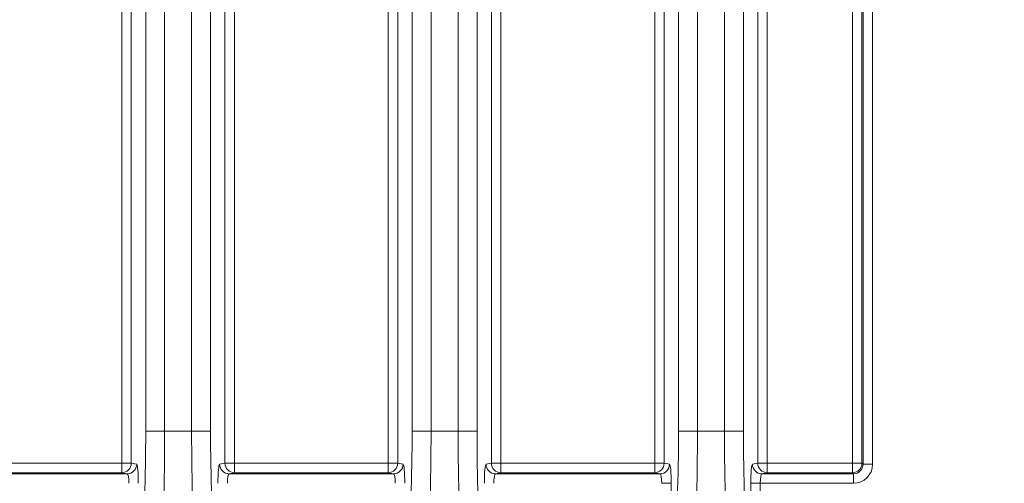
# Model space of a CAD drawing. Header units: millimetres. Extents: x 0 to 594, y 0 to 420.
# Tile 47 of 71: x 375 to 400, y 224 to 236. Entities that reach past the tile are written whole.
import ezdxf

# ---------------------------------------------------------------- set-up
doc = ezdxf.new("R2010")
doc.units = ezdxf.units.MM
doc.styles.add('SLDTEXTSTYLE1', font='TXT', dxfattribs={"width": 0.605})
doc.dimstyles.new('SLDDIMSTYLE4', dxfattribs={"dimtxt": 2.568319, "dimasz": 3.3, "dimexe": 0, "dimexo": 0.0625, "dimgap": 0.64208, "dimtad": 1, "dimdec": 0, "dimlfac": 2, "dimrnd": 1e-09, "dimzin": 12, "dimdsep": 46, "dimtxsty": 'SLDTEXTSTYLE1', "dimsah": 1, "dimcen": 0.09, "dimadec": 0, "dimazin": 3, "dimtfac": 1, "dimtdec": 1, "dimtofl": 0, "dimtmove": 0, "dimatfit": 3, "dimfxl": 0, "dimfrac": 2, "dimtolj": 1, "dimtzin": 12, "dimarcsym": 0})
doc.dimstyles.new('SLDDIMSTYLE5', dxfattribs={"dimtxt": 2.568319, "dimasz": 3.3, "dimexe": 0, "dimexo": 0.0625, "dimgap": 0.64208, "dimtad": 1, "dimdec": 3, "dimlfac": 2, "dimrnd": 1e-09, "dimzin": 12, "dimdsep": 46, "dimtxsty": 'SLDTEXTSTYLE1', "dimsah": 1, "dimcen": 0.09, "dimadec": 0, "dimazin": 3, "dimtfac": 1, "dimtdec": 1, "dimtofl": 0, "dimtmove": 0, "dimatfit": 3, "dimfxl": 0, "dimfrac": 2, "dimtolj": 1, "dimtzin": 12, "dimarcsym": 0})

# ---------------------------------------------------------------- blocks, each defined once
blk = doc.blocks.new('*D15')
at = {"color": 7, "linetype": 'Continuous', "lineweight": 0}
for p, q in [((346.45, 291.591), (345.862, 291.591)), ((345.862, 291.591), (345.862, 287.647)), ((354.78, 291.591), (355.368, 291.591)), ((355.368, 291.591), (355.368, 287.647)), ((271.889, 206.062), (271.889, 288.059)), ((429.341, 208.541), (429.341, 288.059)), ((345.862, 287.647), (346.45, 287.647)), ((355.368, 287.647), (354.78, 287.647)), ((271.889, 287.059), (429.341, 287.059))]:
    blk.add_line(p, q, dxfattribs=at)
for points in [[(271.889, 287.059), (275.189, 286.559), (275.189, 287.559)], [(429.341, 287.059), (426.041, 287.559), (426.041, 286.559)]]:
    blk.add_solid(points, dxfattribs=at)
at = {"color": 7, "linetype": 'Continuous', "lineweight": 0, "char_height": 2.6458, "attachment_point": 1, "rotation": 0, "style": 'SLDTEXTSTYLE1'}
for s, insert in [('315', (346.499, 295.59, 0.05)), ('12,4', (347.185, 291.057, 0.05))]:
    blk.add_mtext(s, dxfattribs=dict(at, insert=insert))
blk = doc.blocks.new('*D16')
at = {"color": 7, "linetype": 'Continuous', "lineweight": 0}
for p, q in [((286.937, 245.752), (286.937, 108.735)), ((414.293, 245.752), (414.293, 108.735)), ((347.92, 114.267), (347.332, 114.267)), ((347.332, 114.267), (347.332, 110.323)), ((353.31, 114.267), (353.898, 114.267)), ((353.898, 114.267), (353.898, 110.323)), ((347.332, 110.323), (347.92, 110.323)), ((353.898, 110.323), (353.31, 110.323)), ((286.937, 109.735), (414.293, 109.735))]:
    blk.add_line(p, q, dxfattribs=at)
for points in [[(286.937, 109.735), (290.237, 109.235), (290.237, 110.235)], [(414.293, 109.735), (410.993, 110.235), (410.993, 109.235)]]:
    blk.add_solid(points, dxfattribs=at)
at = {"color": 7, "linetype": 'Continuous', "lineweight": 0, "char_height": 2.6458, "attachment_point": 1, "rotation": 0, "style": 'SLDTEXTSTYLE1'}
for s, insert in [('254', (346.499, 118.266, -137.801)), ('10', (348.655, 113.733, -137.801))]:
    blk.add_mtext(s, dxfattribs=dict(at, insert=insert))
blk = doc.blocks.new('*D17')
at = {"color": 7, "linetype": 'Continuous', "lineweight": 0}
for p, q in [((414.293, 245.752), (258.389, 245.752)), ((259.389, 143.848), (259.389, 245.752)), ((254.856, 196.515), (254.856, 197.103)), ((254.856, 197.103), (258.801, 197.103)), ((258.801, 197.103), (258.801, 196.515)), ((254.856, 193.085), (254.856, 192.497)), ((258.801, 192.497), (258.801, 193.085)), ((254.856, 192.497), (258.801, 192.497)), ((414.293, 143.848), (258.389, 143.848))]:
    blk.add_line(p, q, dxfattribs=at)
for points in [[(259.389, 245.752), (258.889, 242.452), (259.889, 242.452)], [(259.389, 143.848), (259.889, 147.148), (258.889, 147.148)]]:
    blk.add_solid(points, dxfattribs=at)
at = {"color": 7, "linetype": 'Continuous', "lineweight": 0, "attachment_point": 1, "rotation": 90, "style": 'SLDTEXTSTYLE1'}
for s, insert, char_height in [('203', (250.858, 190.684, -137.801), 2.6458), ('8', (255.39, 193.82, -137.801), 2.646)]:
    blk.add_mtext(s, dxfattribs=dict(at, insert=insert, char_height=char_height))

msp = doc.modelspace()

# ---------------------------------------------------------------- linework, layer by layer
at = {"color": 8, "linetype": 'Continuous', "lineweight": 0}
for p, q in [((396.74867, 224.69371), (396.74866, 250.66289)), ((396.99937, 250.66289), (396.99939, 224.69371)), ((377.21545, 224.72186), (377.21544, 250.63471)), ((377.46524, 250.63471), (377.46525, 224.72187)), ((379.9327, 224.72187), (379.93268, 250.63471)), ((380.18248, 250.63471), (380.18249, 224.72187)), ((384.23645, 224.72187), (384.23644, 250.63472)), ((384.48623, 250.63472), (384.48625, 224.72187)), ((386.9537, 224.72187), (386.95368, 250.63472)), ((387.20348, 250.63472), (387.20349, 224.72187)), ((391.25745, 224.72187), (391.25744, 250.63472)), ((391.50724, 250.63472), (391.50725, 224.72187)), ((393.9747, 224.72187), (393.97468, 250.63472)), ((394.22448, 250.63472), (394.22449, 224.72188)), ((396.4698, 224.72188), (396.46978, 250.63472)), ((396.72049, 250.63472), (396.72051, 224.72188)), ((377.84393, 225.56312), (377.84392, 247.18566)), ((378.34351, 247.18566), (378.34352, 225.56312)), ((379.05443, 225.56312), (379.05442, 247.18566)), ((379.55401, 247.18566), (379.55402, 225.56312)), ((384.86493, 225.56312), (384.86492, 247.18566)), ((385.36451, 247.18566), (385.36452, 225.56312)), ((386.07543, 225.56312), (386.07542, 247.18566)), ((386.57501, 247.18566), (386.57502, 225.56313)), ((391.88593, 225.56313), (391.88591, 247.18567)), ((392.38551, 247.18567), (392.38552, 225.56313)), ((393.09643, 225.56313), (393.09642, 247.18567)), ((393.59601, 247.18567), (393.59602, 225.56313)), ((378.34352, 225.56312), (379.05443, 225.56312)), ((385.36452, 225.56312), (386.07543, 225.56312)), ((392.38552, 225.56313), (393.09643, 225.56313)), ((373.16149, 224.72186), (377.21545, 224.72186)), ((377.46525, 224.72187), (377.60642, 224.6937)), ((379.79153, 224.6937), (379.9327, 224.72187)), ((380.18249, 224.72187), (384.23645, 224.72187)), ((384.48625, 224.72187), (384.62742, 224.6937)), ((386.81253, 224.69371), (386.9537, 224.72187)), ((387.20349, 224.72187), (391.25745, 224.72187)), ((391.50725, 224.72187), (391.64842, 224.69371)), ((393.83353, 224.69371), (393.9747, 224.72187)), ((394.22449, 224.72188), (396.4698, 224.72188)), ((396.72051, 224.72188), (396.74867, 224.69371)), ((377.21545, 224.47115), (373.16149, 224.47115)), ((377.35662, 224.44299), (377.21545, 224.47115)), ((380.18249, 224.47115), (380.04133, 224.44299)), ((384.23645, 224.47116), (380.18249, 224.47115)), ((384.37762, 224.44299), (384.23645, 224.47116)), ((387.20349, 224.47116), (387.06233, 224.44299)), ((391.25746, 224.47116), (387.20349, 224.47116)), ((391.39862, 224.443), (391.25746, 224.47116)), ((394.22449, 224.47116), (394.08333, 224.443)), ((396.4698, 224.47116), (394.22449, 224.47116)), ((396.49796, 224.443), (396.4698, 224.47116)), ((373.02033, 224.44299), (377.35662, 224.44299)), ((380.04133, 224.44299), (384.37762, 224.44299)), ((387.06233, 224.44299), (391.39862, 224.443)), ((391.69153, 224.19229), (391.69153, 221.47156)), ((393.79042, 221.47156), (393.79042, 224.19229)), ((394.04022, 224.19229), (394.04022, 221.47156)), ((396.49796, 224.19229), (394.04022, 224.19229)), ((394.08333, 224.443), (396.49796, 224.443))]:
    msp.add_line(p, q, dxfattribs=at)
at = {"color": 8, "linetype": 'Continuous', "lineweight": 0, "flags": 128}
for points in [[(377.84393, 225.56312), (377.86055, 225.56312), (377.89374, 225.56312), (377.94235, 225.56312), (378.00471, 225.56312), (378.07869, 225.56312), (378.16176, 225.56312), (378.25105, 225.56312), (378.34352, 225.56312)], [(379.55402, 225.56312), (379.5374, 225.56312), (379.50421, 225.56312), (379.4556, 225.56312), (379.39324, 225.56312), (379.31925, 225.56312), (379.23619, 225.56312), (379.1469, 225.56312), (379.05443, 225.56312)], [(384.86493, 225.56312), (384.88155, 225.56312), (384.91474, 225.56312), (384.96335, 225.56312), (385.02571, 225.56312), (385.09969, 225.56312), (385.18276, 225.56313), (385.27205, 225.56312), (385.36452, 225.56312)], [(386.57502, 225.56313), (386.55839, 225.56313), (386.52521, 225.56313), (386.4766, 225.56312), (386.41424, 225.56313), (386.34025, 225.56313), (386.25719, 225.56312), (386.16789, 225.56312), (386.07543, 225.56312)], [(391.88593, 225.56313), (391.90255, 225.56313), (391.93574, 225.56313), (391.98435, 225.56313), (392.04671, 225.56313), (392.12069, 225.56313), (392.20376, 225.56313), (392.29305, 225.56313), (392.38552, 225.56313)], [(393.59602, 225.56313), (393.5794, 225.56313), (393.54621, 225.56313), (393.4976, 225.56313), (393.43524, 225.56313), (393.36125, 225.56313), (393.27819, 225.56313), (393.1889, 225.56313), (393.09643, 225.56313)], [(377.46525, 224.72187), (377.45694, 224.72187), (377.44035, 224.72187), (377.41604, 224.72187), (377.38486, 224.72187), (377.34787, 224.72187), (377.30634, 224.72187), (377.26169, 224.72187), (377.21545, 224.72186)], [(377.21545, 224.47115), (377.21545, 224.47671), (377.21545, 224.49148), (377.21545, 224.51491), (377.21545, 224.54611), (377.21545, 224.58392), (377.21545, 224.62692), (377.21545, 224.67348), (377.21545, 224.72186)], [(379.9327, 224.72187), (379.94101, 224.72187), (379.9576, 224.72187), (379.98191, 224.72187), (380.01309, 224.72187), (380.05008, 224.72187), (380.09161, 224.72187), (380.13626, 224.72187), (380.18249, 224.72187)], [(380.18249, 224.72187), (380.18249, 224.67348), (380.18249, 224.62692), (380.18249, 224.58393), (380.18249, 224.54611), (380.18249, 224.51491), (380.18249, 224.49148), (380.18249, 224.47671), (380.18249, 224.47115)], [(384.23645, 224.47116), (384.23645, 224.47671), (384.23645, 224.49148), (384.23646, 224.51491), (384.23645, 224.54612), (384.23645, 224.58393), (384.23645, 224.62692), (384.23645, 224.67349), (384.23645, 224.72187)], [(384.48625, 224.72187), (384.47794, 224.72187), (384.46134, 224.72187), (384.43704, 224.72187), (384.40586, 224.72187), (384.36887, 224.72187), (384.32734, 224.72187), (384.28269, 224.72187), (384.23645, 224.72187)], [(386.9537, 224.72187), (386.96201, 224.72187), (386.9786, 224.72187), (387.00291, 224.72187), (387.03409, 224.72187), (387.07108, 224.72187), (387.11261, 224.72187), (387.15726, 224.72187), (387.20349, 224.72187)], [(387.20349, 224.72187), (387.2035, 224.67349), (387.20349, 224.62693), (387.20349, 224.58393), (387.20349, 224.54612), (387.20349, 224.51491), (387.20349, 224.49148), (387.20349, 224.47671), (387.20349, 224.47116)], [(391.25746, 224.47116), (391.25746, 224.47672), (391.25745, 224.49149), (391.25745, 224.51491), (391.25745, 224.54612), (391.25745, 224.58393), (391.25745, 224.62693), (391.25745, 224.67349), (391.25745, 224.72187)], [(391.50725, 224.72187), (391.49894, 224.72187), (391.48235, 224.72187), (391.45804, 224.72187), (391.42686, 224.72187), (391.38987, 224.72187), (391.34834, 224.72187), (391.30369, 224.72187), (391.25745, 224.72187)], [(393.9747, 224.72187), (393.98301, 224.72188), (393.9996, 224.72187), (394.02391, 224.72188), (394.05509, 224.72188), (394.09208, 224.72188), (394.13361, 224.72187), (394.17826, 224.72187), (394.22449, 224.72188)], [(394.22449, 224.72188), (394.22449, 224.67349), (394.22449, 224.62693), (394.22449, 224.58393), (394.22449, 224.54612), (394.2245, 224.51492), (394.22449, 224.49149), (394.22449, 224.47672), (394.22449, 224.47116)], [(396.72051, 224.72188), (396.71495, 224.72188), (396.70018, 224.72188), (396.67676, 224.72188), (396.64555, 224.72188), (396.60774, 224.72188), (396.56474, 224.72188), (396.51818, 224.72188), (396.4698, 224.72188)], [(396.4698, 224.72188), (396.4698, 224.67349), (396.4698, 224.62693), (396.4698, 224.58393), (396.4698, 224.54612), (396.4698, 224.51492), (396.4698, 224.49149), (396.4698, 224.47672), (396.4698, 224.47116)], [(396.99939, 224.69371), (396.951, 224.69371), (396.90444, 224.69371), (396.86144, 224.69371), (396.82363, 224.69371), (396.79243, 224.69371), (396.769, 224.69371), (396.75423, 224.69371), (396.74867, 224.69371)], [(391.69153, 224.19229), (391.68321, 224.19229), (391.66662, 224.19229), (391.64232, 224.19229), (391.61114, 224.19229), (391.57414, 224.19229), (391.53261, 224.19228), (391.48796, 224.19228), (391.44173, 224.19228)], [(393.79042, 224.19229), (393.79873, 224.19229), (393.81533, 224.19229), (393.83963, 224.19229), (393.87081, 224.19229), (393.9078, 224.19229), (393.94934, 224.19229), (393.99398, 224.19229), (394.04022, 224.19229)], [(396.49796, 224.19229), (396.49796, 224.24067), (396.49796, 224.28723), (396.49796, 224.33023), (396.49796, 224.36804), (396.49796, 224.39925), (396.49796, 224.42267), (396.49796, 224.43744), (396.49796, 224.443)]]:
    msp.add_lwpolyline(points, dxfattribs=at)
at = {"color": 8, "linetype": 'Continuous', "lineweight": 0}
for centre, radius, start, end in [((377.21455, 224.72185), 0.2507, 270.206976, 0.002735), ((380.1834, 224.72186), 0.2507, 179.997346, 269.792714), ((384.23555, 224.72186), 0.2507, 270.207579, 0.002132), ((387.2044, 224.72186), 0.2507, 179.997469, 269.793021), ((391.25655, 224.72186), 0.2507, 270.207584, 0.002559), ((394.2254, 224.72186), 0.2507, 179.99748, 269.793011), ((396.46971, 224.72197), 0.2508, 270.020648, 359.979761), ((377.35571, 224.69369), 0.2507, 270.207579, 0.002348), ((380.04223, 224.69369), 0.2507, 179.997391, 269.793099), ((384.37672, 224.6937), 0.2507, 270.207161, 0.002128), ((387.06323, 224.6937), 0.2507, 179.997907, 269.792583), ((391.39772, 224.6937), 0.2507, 270.206984, 0.003159), ((394.08423, 224.6937), 0.2507, 179.997046, 269.793015)]:
    msp.add_arc(centre, radius, start, end, dxfattribs=at)
for centre, major_axis, ratio, start_param, end_param in [((377.44905, 225.56312), (0, 4.5135), 0.08748866, 3.92699082, 4.71238898), ((377.94864, 225.56312), (0, 5.015), 0.0787398, 3.92699082, 4.71238898), ((379.44931, 225.56312), (0, 5.015), 0.0787398, 1.57079633, 2.35619449), ((379.9489, 225.56312), (0, 4.5135), 0.08748866, 1.57079633, 2.35619449), ((384.47005, 225.56312), (0, 4.5135), 0.08748866, 3.92699082, 4.71238898), ((384.96964, 225.56312), (0, 5.015), 0.0787398, 3.92699082, 4.71238898), ((386.47031, 225.56312), (0, 5.015), 0.0787398, 1.57079633, 2.35619449), ((386.9699, 225.56313), (0, 4.5135), 0.08748866, 1.57079633, 2.35619449), ((391.49105, 225.56313), (0, 4.5135), 0.08748866, 3.92699082, 4.71238898), ((391.99064, 225.56313), (0, 5.015), 0.0787398, 3.92699082, 4.71238898), ((393.49131, 225.56313), (0, 5.015), 0.0787398, 1.57079633, 2.35619449), ((393.9909, 225.56313), (0, 4.5135), 0.08748866, 1.57079633, 2.35619449), ((377.60565, 224.19228), (0, 0.5015), 0.08748866, 4.71238898, 6.26573201), ((379.7923, 224.19228), (0, 0.5015), 0.08748866, 0.01745329, 1.57079633), ((384.62665, 224.19228), (0, 0.5015), 0.08748866, 4.71238898, 6.26573201), ((386.8133, 224.19228), (0, 0.5015), 0.08748866, 0.01745329, 1.57079633), ((391.64765, 224.19229), (0, 0.5015), 0.08748866, 4.71238898, 6.26573201), ((393.8343, 224.19229), (0, 0.5015), 0.08748866, 0.01745329, 1.57079633), ((396.49781, 224.69386), (-0.35472, 0.35472), 0.99969546, 2.35634678, 3.92683852), ((396.49781, 224.69386), (0.17747, -0.17747), 0.99908703, 5.49793944, 7.06843118), ((377.35586, 224.19228), (0, 0.25075), 0.17497733, 4.71238898, 6.26573201), ((380.04209, 224.19228), (0, 0.25075), 0.17497733, 0.01745329, 1.57079633), ((384.37686, 224.19228), (0, 0.25075), 0.17497733, 4.71238898, 6.26573201), ((387.06309, 224.19228), (0, 0.25075), 0.17497733, 0.01745329, 1.57079633), ((391.39786, 224.19229), (0, 0.25075), 0.17497733, 4.71238898, 6.26573201), ((394.08409, 224.19229), (0, 0.25075), 0.17497733, 0.01745329, 1.57079633)]:
    msp.add_ellipse(centre, major_axis=major_axis, ratio=ratio, start_param=start_param, end_param=end_param, dxfattribs=at)

# ---------------------------------------------------------------- dimensions: what is measured, and where the dimension line sits
at = {"color": 7, "linetype": 'Continuous', "lineweight": 0}
for base, p1, p2, angle, dimstyle, picture, middle in [((429.34138, 287.05889), (271.88855, 206.06237), (429.34142, 208.54146), 0.000033, 'SLDDIMSTYLE4', '*D15', (350.61494, 287.05884)), ((259.38853, 245.75237), (414.29298, 143.84766), (414.29292, 245.75246), 270.000033, 'SLDDIMSTYLE5', '*D17', (259.38856, 194.79997)), ((414.293, 109.73482), (286.937, 245.75239), (414.29292, 245.75246), 0.000033, 'SLDDIMSTYLE4', '*D16', (350.61504, 109.73478))]:
    dim = msp.add_linear_dim(base=base, p1=p1, p2=p2, angle=angle, dimstyle=dimstyle, dxfattribs=at)
    dim.commit()
    dim.dimension.update_dxf_attribs({"geometry": picture, "text_midpoint": middle, "dimtype": 160})

doc.saveas('drawing.dxf')
